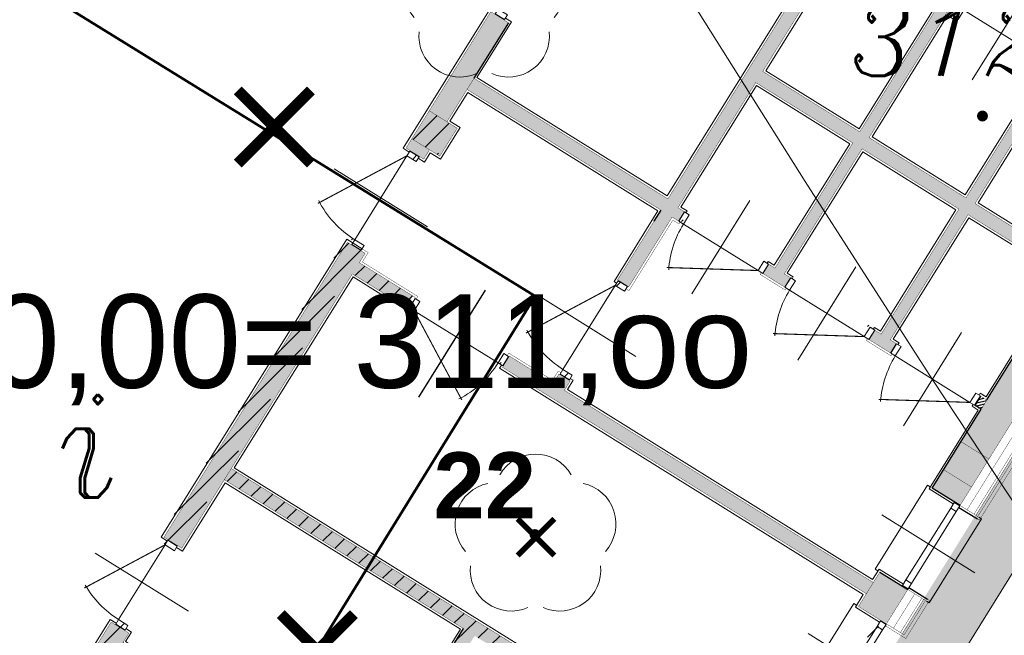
# Model space of a CAD drawing. Extents: x 4615668 to 9294084, y 5334101 to 10688993.
# Tile 20 of 37: x 4651240.41 to 4651249.37, y 5338753.9 to 5338759.5. Entities that reach past the tile are written whole.
import ezdxf
from ezdxf.enums import TextEntityAlignment as Align

# ---------------------------------------------------------------- set-up
doc = ezdxf.new("R2010")
doc.units = 0
doc.header["$MEASUREMENT"] = 0
doc.linetypes.add('DASHED', pattern=[19.049999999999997, 12.7, -6.35])
for name, color, linetype, lineweight in [('00_GM_DR_SKARPY', 96, 'Continuous', 15), ('A_SZRAF', 253, 'Continuous', 5), ('A_widok', 8, 'Continuous', 0), ('budynek', 7, 'Continuous', 53), ('funkcja_kondygnacja', 7, 'Continuous', 13), ('pkt_wys', 7, 'Continuous', 13), ('warst_ciagla', 7, 'Continuous', 0), ('Wymiar', 7, 'Continuous', 9), ('zielen', 7, 'Continuous', 13)]:
    doc.layers.add(name, color=color, linetype=linetype, lineweight=lineweight)
doc.layers.add('sciany', color=1, linetype='Continuous')
doc.layers.add('STOLARKA', color=4, linetype='Continuous')
doc.styles.add('Style-Arial', font='arial.ttf')
doc.styles.add('Style-ITALIC_1250', font='ITALIC_1250.shx')
doc.styles.add('tomek14', font='ISOCP.shx', dxfattribs={"height": 14})
pattern_1 = [(45, (-17089.94509888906, 1897.264380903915), (-0.0883883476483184, 0.0883883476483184), [])]

# ---------------------------------------------------------------- blocks, each defined once
blk = doc.blocks.new('G$CF45FC2ED')
at = {"layer": 'STOLARKA', "color": 252, "linetype": 'Continuous', "lineweight": 0}
for p, q in [((45, 100.0000000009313), (45, 0)), ((85, 49.99999999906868), (5, 49.99999999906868))]:
    blk.add_line(p, q, dxfattribs=at)
at = {"layer": 'STOLARKA', "color": 252, "linetype": 'Continuous', "lineweight": 0, "const_width": 0.9999999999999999}
blk.add_lwpolyline([(5, 50), (77.05658363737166, 91.6018879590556)], dxfattribs=at)
at = {"layer": 'STOLARKA', "color": 252, "linetype": 'Continuous', "lineweight": 0}
for points in [[(5, 40), (5, 50), (0, 50), (0, 40)], [(85, 40), (85, 50), (90, 50), (90, 40)]]:
    blk.add_lwpolyline(points, close=True, dxfattribs=at)
blk.add_arc((-5, 49.99999999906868), 90, 0, 28.08978682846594, dxfattribs=at)
blk = doc.blocks.new('G$C8361AC1F')
at = {"layer": 'STOLARKA', "color": 252, "linetype": 'Continuous', "lineweight": 0}
for p, q in [((50, 100.0000000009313), (50, 0)), ((5, 50), (95, 49.99999999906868))]:
    blk.add_line(p, q, dxfattribs=at)
at = {"layer": 'STOLARKA', "color": 252, "linetype": 'Continuous', "lineweight": 0, "const_width": 0.9999999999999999}
blk.add_lwpolyline([(95, 50), (15.32566285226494, 95.99999999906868)], dxfattribs=at)
at = {"layer": 'STOLARKA', "color": 252, "linetype": 'Continuous', "lineweight": 0}
for points in [[(5, 40), (5, 50), (0, 50), (0, 40)], [(95, 40), (95, 50), (100, 50), (100, 40)]]:
    blk.add_lwpolyline(points, close=True, dxfattribs=at)
blk.add_arc((95, 49.99999999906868), 90, 148.7266556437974, 180, dxfattribs=at)
blk = doc.blocks.new('G$CB8F5CD2F')
at = {"layer": 'sciany', "ltscale": 40}
h = blk.add_hatch(color=0, dxfattribs=at)
h.dxf.hatch_style = 1
h.paths.add_polyline_path([(1451.682154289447, 1738.997292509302), (1451.682154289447, 1753.997292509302), (1041.682154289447, 1753.997292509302), (1041.682154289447, 1738.997292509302), (1451.682154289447, 1738.997292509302)], is_closed=False)
h.paths.add_polyline_path([(1451.682154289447, 1723.997292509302), (1451.682154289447, 1738.997292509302), (1041.682154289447, 1738.997292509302), (1041.682154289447, 1723.997292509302), (1451.682154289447, 1723.997292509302)], is_closed=False)
h.paths.add_polyline_path([(1108.520857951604, 1660.363933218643), (1120.520857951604, 1660.363933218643), (1120.520857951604, 1723.997292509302), (1108.520857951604, 1723.997292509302), (1108.520857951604, 1660.363933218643)], is_closed=False)
h.paths.add_polyline_path([(911.6821542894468, 1738.997292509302), (911.6821542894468, 1723.997292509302), (1041.682154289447, 1723.997292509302), (1041.682154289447, 1738.042348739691), (911.6821542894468, 1738.997292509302)], is_closed=False)
h.paths.add_polyline_path([(911.6821542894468, 1753.997292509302), (911.6821542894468, 1738.997292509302), (1041.682154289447, 1738.042348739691), (1041.682154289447, 1754.000000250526), (911.6821542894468, 1753.997292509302)], is_closed=False)
h.paths.add_polyline_path([(861.1821542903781, 1754.000000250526), (861.1821542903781, 1738.997292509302), (881.6821542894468, 1738.997292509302), (881.6821542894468, 1754.000000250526), (861.1821542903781, 1754.000000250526)], is_closed=False)
h.paths.add_polyline_path([(861.1821542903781, 1723.997292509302), (881.6821542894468, 1723.997292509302), (881.6821542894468, 1738.997292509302), (861.1821542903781, 1738.997292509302), (861.1821542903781, 1723.997292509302)], is_closed=False)
h.paths.add_polyline_path([(896.6821542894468, 1723.997292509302), (881.6821542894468, 1723.997292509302), (881.6821542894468, 1660.363933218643), (896.6821542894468, 1660.363933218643), (896.6821542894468, 1723.997292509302)], is_closed=False)
h.paths.add_polyline_path([(900.6821542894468, 1723.997292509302), (896.6821542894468, 1723.997292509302), (896.6821542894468, 1660.363933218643), (900.6821542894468, 1660.363933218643), (900.6821542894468, 1723.997292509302)], is_closed=False)
h.paths.add_polyline_path([(1466.682154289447, 1704.250000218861), (1481.682154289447, 1704.250000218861), (1481.682154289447, 1723.997292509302), (1466.682154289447, 1723.997292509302), (1466.682154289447, 1704.250000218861)], is_closed=False)
h.paths.add_polyline_path([(1466.682154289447, 1704.250000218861), (1466.682154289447, 1723.997292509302), (1451.682154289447, 1723.997292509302), (1451.682154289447, 1704.250000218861), (1466.682154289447, 1704.250000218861)], is_closed=False)
h.paths.add_polyline_path([(1466.682154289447, 1213.997292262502), (1481.682154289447, 1213.997292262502), (1481.682154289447, 1614.250000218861), (1466.682154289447, 1614.250000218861), (1466.682154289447, 1213.997292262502)], is_closed=False)
h.paths.add_polyline_path([(1451.682154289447, 1213.997292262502), (1466.682154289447, 1213.997292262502), (1466.682154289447, 1614.250000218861), (1451.682154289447, 1614.250000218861), (1451.682154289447, 1213.997292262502)], is_closed=False)
h.paths.add_polyline_path([(1348.104445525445, 1404.758360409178), (1348.104445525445, 1538.863933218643), (1354.284787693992, 1538.863933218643), (1354.284787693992, 1548.863933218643), (1331.91822454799, 1548.863933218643), (1331.91822454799, 1538.863933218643), (1338.315591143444, 1538.863933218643), (1338.315591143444, 1404.758360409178), (1234.520857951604, 1404.758360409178), (1234.520857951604, 1538.863933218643), (1240.91822454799, 1538.863933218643), (1240.91822454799, 1548.863933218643), (1224.520857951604, 1548.863933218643), (1224.520857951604, 1404.758360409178), (1120.520857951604, 1404.758360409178), (1120.520857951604, 1558.363933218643), (1108.520857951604, 1558.363933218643), (1108.520857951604, 1548.863933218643), (900.6821542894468, 1548.863933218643), (900.6821542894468, 1558.363933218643), (896.6821542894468, 1558.363933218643), (896.6821542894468, 1421.152787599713), (900.6821542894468, 1421.152787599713), (900.6821542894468, 1536.863933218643), (1108.520857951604, 1536.863933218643), (1108.520857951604, 1260.652787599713), (900.6821542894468, 1260.652787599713), (900.6821542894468, 1248.652787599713), (1108.520857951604, 1248.652787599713), (1108.520857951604, 1198.997292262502), (1120.520857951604, 1198.997292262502), (1120.520857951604, 1248.652787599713), (1127.123491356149, 1248.652787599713), (1127.123491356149, 1258.652787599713), (1120.520857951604, 1258.652787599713), (1120.520857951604, 1392.783479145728), (1224.520857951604, 1392.783479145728), (1224.520857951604, 1258.652787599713), (1218.123491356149, 1258.652787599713), (1218.123491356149, 1248.652787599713), (1240.91822454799, 1248.652787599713), (1240.91822454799, 1258.652787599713), (1234.520857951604, 1258.652787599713), (1234.520857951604, 1392.783479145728), (1338.315591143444, 1392.783479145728), (1338.315591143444, 1258.652787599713), (1331.91822454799, 1258.652787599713), (1331.91822454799, 1248.652787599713), (1354.284787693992, 1248.652787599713), (1354.284787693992, 1258.652787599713), (1348.104445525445, 1258.652787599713), (1348.104445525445, 1392.783479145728), (1451.682154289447, 1392.783479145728), (1451.682154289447, 1404.758360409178), (1348.104445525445, 1404.758360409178)], is_closed=False)
h.paths.add_polyline_path([(881.6821542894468, 1558.363933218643), (881.6821542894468, 1421.152787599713), (896.6821542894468, 1421.152787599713), (896.6821542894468, 1558.363933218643), (881.6821542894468, 1558.363933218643)], is_closed=False)
h.paths.add_polyline_path([(896.6821542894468, 1320.152787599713), (881.6821542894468, 1320.152787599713), (881.6821542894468, 1213.997292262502), (896.6821542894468, 1213.997292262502), (896.6821542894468, 1320.152787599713)], is_closed=False)
h.paths.add_polyline_path([(900.6052840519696, 1320.152787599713), (896.6821542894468, 1320.152787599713), (896.6821542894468, 1213.997292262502), (900.6821542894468, 1213.997292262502), (900.6821542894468, 1260.652787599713), (900.6052840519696, 1260.652787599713), (900.6052840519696, 1320.152787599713)], is_closed=False)
h.paths.add_polyline_path([(1108.520857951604, 1198.997292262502), (1108.520857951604, 1173.997292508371), (1120.520857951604, 1173.997292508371), (1120.520857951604, 1198.997292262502), (1108.520857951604, 1198.997292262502)], is_closed=False)
h.paths.add_polyline_path([(881.6821542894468, 1173.997292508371), (896.6821542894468, 1173.997292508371), (896.6821542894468, 1183.997292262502), (881.6821542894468, 1183.997292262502), (881.6821542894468, 1173.997292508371)], is_closed=False)
h.paths.add_polyline_path([(896.6821542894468, 1173.997292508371), (900.6821542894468, 1173.997292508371), (900.6821542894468, 1183.997292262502), (896.6821542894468, 1183.997292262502), (896.6821542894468, 1173.997292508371)], is_closed=False)
h.paths.add_polyline_path([(1451.682154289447, 1164.247292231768), (1466.682154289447, 1164.247292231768), (1466.682154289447, 1183.997292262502), (1451.682154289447, 1183.997292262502), (1451.682154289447, 1164.247292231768)], is_closed=False)
h.paths.add_polyline_path([(1481.682154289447, 1164.247292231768), (1481.682154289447, 1183.997292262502), (1466.682154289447, 1183.997292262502), (1466.682154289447, 1164.247292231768), (1481.682154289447, 1164.247292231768)], is_closed=False)
h = blk.add_hatch(dxfattribs=at)
h.set_pattern_fill('ANSI31', color=0, scale=20)
h.set_pattern_definition([(45, (-4632504.794450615, -5345374.973277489), (-1.76776695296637, 1.76776695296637), [])])
h.paths.add_polyline_path([(1445.284787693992, 1248.655495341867), (1451.682154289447, 1248.655495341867), (1451.682154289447, 1258.655495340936), (1445.284787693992, 1258.655495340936), (1445.284787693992, 1248.655495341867)], is_closed=False)
h = blk.add_hatch(color=0, dxfattribs=at)
h.dxf.hatch_style = 1
h.paths.add_polyline_path([(881.6821542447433, 1184.000000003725), (911.6821542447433, 1184.000000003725), (911.6821542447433, 1214.000000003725), (881.6821542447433, 1214.000000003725)])
h = blk.add_hatch(color=0, dxfattribs=at)
h.dxf.hatch_style = 1
h.paths.add_polyline_path([(1451.682154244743, 1184.000000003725), (1481.682154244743, 1184.000000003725), (1481.682154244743, 1214.000000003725), (1451.682154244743, 1214.000000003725)])
h = blk.add_hatch(color=0, dxfattribs=at)
h.dxf.hatch_style = 1
h.paths.add_polyline_path([(1481.682154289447, 584.0912878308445), (1481.682154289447, 564.3412878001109), (1451.682154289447, 564.249999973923), (1451.682154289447, 584.0000000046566)])
h.paths.add_polyline_path([(1451.682154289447, 614.0000000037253), (1451.682154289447, 716.1306915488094), (1414.079520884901, 716.1306915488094), (1414.079520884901, 726.1306915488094), (1451.682154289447, 726.1306915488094), (1451.682154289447, 830.1306915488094), (1316.682154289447, 830.1306915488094), (1316.682154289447, 726.2637978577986), (1323.079520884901, 726.130691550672), (1323.079520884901, 716.130691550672), (1316.807222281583, 716.130691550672), (1316.682154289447, 596.0000000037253), (1323.079520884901, 596.0000000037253), (1323.079520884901, 584.0000000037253), (1298.284787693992, 584.0220370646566), (1298.284787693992, 596.0000000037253), (1304.182154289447, 596.0000000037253), (1304.182154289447, 716.1306915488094), (1298.284787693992, 716.3450071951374), (1298.284787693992, 726.130691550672), (1304.182154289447, 726.130691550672), (1304.182154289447, 830.1306915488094), (1169.182154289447, 830.1306915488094), (1169.182154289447, 726.1306915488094), (1206.284787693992, 726.1306915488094), (1206.284787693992, 716.1306915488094), (1169.182154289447, 716.1306915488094), (1169.182154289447, 596.0000000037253), (1197.284787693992, 596.0000000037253), (1197.284787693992, 584.0000000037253), (1157.182154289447, 584.0000000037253), (1157.192699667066, 644.1244061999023), (900.6874269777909, 644.1244061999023), (900.6768816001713, 614.0000000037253), (881.6821542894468, 614.0000000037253), (881.6821542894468, 666.0000000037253), (900.6821542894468, 666.0000000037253), (900.6821542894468, 655.6287013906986), (1157.182154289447, 655.8207276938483), (1157.182154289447, 830.3914445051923), (900.6821542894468, 830.3914445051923), (900.6821542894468, 757.0000000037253), (881.6821542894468, 757.0000000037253), (881.6821542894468, 1072.951534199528), (900.6821542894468, 1073.000000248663), (900.6821542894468, 1063.000000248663), (958.1052840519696, 1063.000000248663), (958.1052840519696, 1051.000000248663), (900.6821542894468, 1051.000000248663), (900.6821542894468, 842.3914445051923), (1451.682154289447, 842.3914445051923), (1451.754798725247, 947.3524121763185), (1481.682154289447, 947.353846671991), (1481.682154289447, 614.2086764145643)])
h = blk.add_hatch(color=0, dxfattribs=at)
h.dxf.hatch_style = 1
h.paths.add_polyline_path([(1120.520857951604, 1063.000000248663), (1120.520857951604, 1073.000000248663), (1108.520857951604, 1073.000000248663), (1108.520857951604, 1063.000000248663), (1061.682154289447, 1063.000000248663), (1061.682154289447, 1051.000000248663), (1451.682154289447, 1051.000000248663), (1451.682154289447, 1063.000000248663), (1120.520857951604, 1063.000000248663)], is_closed=False)
h = blk.add_hatch(color=0, dxfattribs=at)
h.dxf.hatch_style = 1
h.paths.add_polyline_path([(1451.682154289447, 1074.249999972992), (1451.682154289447, 1037.31900860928), (1466.682154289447, 1037.31900860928), (1466.682154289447, 1074.249999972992), (1451.682154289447, 1074.249999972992)], is_closed=False)
h.paths.add_polyline_path([(1481.682154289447, 1037.31900860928), (1481.682154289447, 1074.249999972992), (1466.682154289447, 1074.249999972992), (1466.682154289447, 1037.31900860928), (1481.682154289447, 1037.31900860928)], is_closed=False)
at = {"layer": 'sciany', "color": 0, "ltscale": 40}
for p, q in [((1151.682154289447, 1404.758360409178), (1151.682154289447, 1404.761068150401)), ((1211.682154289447, 1404.758360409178), (1211.682154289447, 1404.761068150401)), ((1271.682154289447, 1404.758360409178), (1271.682154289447, 1404.761068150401)), ((1331.682154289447, 1404.758360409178), (1331.682154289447, 1404.761068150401)), ((1151.682154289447, 1392.783479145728), (1151.682154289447, 1392.786186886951)), ((1211.682154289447, 1392.783479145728), (1211.682154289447, 1392.786186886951)), ((1271.682154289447, 1392.783479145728), (1271.682154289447, 1392.786186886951)), ((1331.682154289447, 1392.783479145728), (1331.682154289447, 1392.786186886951)), ((1451.682154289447, 1258.655495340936), (1451.682154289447, 1392.786186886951)), ((900.6052840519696, 1320.155495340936), (900.6052840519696, 1260.655495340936)), ((900.6821542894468, 1289.063692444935), (900.6052840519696, 1289.063692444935)), ((971.6821542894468, 1260.652787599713), (971.6821542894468, 1260.655495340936)), ((1031.682154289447, 1260.652787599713), (1031.682154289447, 1260.655495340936)), ((1091.682154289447, 1260.652787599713), (1091.682154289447, 1260.655495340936)), ((1445.284787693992, 1248.655495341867), (1445.284787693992, 1258.655495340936)), ((971.6821542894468, 1248.652787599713), (971.6821542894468, 1248.655495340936)), ((1031.682154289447, 1248.652787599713), (1031.682154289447, 1248.655495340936)), ((1091.682154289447, 1248.652787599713), (1091.682154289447, 1248.655495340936)), ((1108.520857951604, 1248.655495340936), (1108.520857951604, 1236.655495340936)), ((1451.682154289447, 1248.655495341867), (1445.284787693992, 1248.655495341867)), ((1451.682154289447, 1164.249999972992), (1451.682154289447, 1248.655495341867)), ((1481.682154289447, 1164.249999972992), (1451.682154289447, 1164.249999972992)), ((1481.682154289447, 1162.249999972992), (1501.682154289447, 1162.249999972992)), ((1011.182154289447, 1102.22507028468), (1011.182154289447, 987.529883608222)), ((1481.682154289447, 1076.249999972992), (1501.682154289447, 1076.249999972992)), ((1451.682154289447, 1074.249999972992), (1481.682154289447, 1074.249999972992)), ((1157.182154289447, 798.2613830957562), (1157.182154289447, 830.3914445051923))]:
    blk.add_line(p, q, dxfattribs=at)
at = {"layer": 'sciany', "color": 0, "lineweight": 0, "ltscale": 40}
for p, q in [((1525.682154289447, 1119.249999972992), (1425.682154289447, 1119.249999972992)), ((1525.682154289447, 992.31900860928), (1425.682154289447, 992.31900860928))]:
    blk.add_line(p, q, dxfattribs=at)
at = {"layer": 'sciany', "color": 0, "ltscale": 40, "const_width": 0.3}
for points in [[(1481.682154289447, 1614.250000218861), (1481.682154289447, 1214.000000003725), (1451.682154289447, 1214.000000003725), (1451.682154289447, 1614.250000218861)], [(900.6821542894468, 1320.155495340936), (881.6821542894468, 1320.155495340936), (881.6821542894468, 1214.000000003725), (900.6821542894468, 1214.000000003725)], [(881.6821542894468, 1184.000000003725), (911.6821542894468, 1184.000000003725), (911.6821542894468, 1214.000000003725), (881.6821542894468, 1214.000000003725)], [(1451.682154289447, 1184.000000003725), (1481.682154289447, 1184.000000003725), (1481.682154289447, 1214.000000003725), (1451.682154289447, 1214.000000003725)], [(900.6821542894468, 1174.000000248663), (900.6821542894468, 1184.000000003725), (881.6821542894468, 1184.000000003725), (881.6821542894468, 1174.000000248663)], [(1451.682154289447, 1164.249999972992), (1481.682154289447, 1164.249999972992), (1481.682154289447, 1184.000000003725), (1451.682154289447, 1184.000000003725)], [(1451.682154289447, 1037.31900860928), (1481.682154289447, 1037.31900860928), (1481.682154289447, 1074.249999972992), (1451.682154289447, 1074.249999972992)]]:
    blk.add_lwpolyline(points, close=True, dxfattribs=at)
for points in [[(1481.682154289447, 1616.250000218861), (1503.682154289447, 1616.250000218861), (1503.682154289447, 1162.249999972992), (1481.682154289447, 1162.249999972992)], [(1481.682154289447, 1614.250000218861), (1500.682154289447, 1614.250000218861), (1500.682154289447, 1164.249999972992), (1481.682154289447, 1164.249999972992)], [(1481.682154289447, 1614.250000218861), (1498.682154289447, 1614.250000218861), (1498.682154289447, 1164.249999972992), (1481.682154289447, 1164.249999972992)], [(1481.682154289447, 1614.250000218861), (1496.682154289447, 1614.250000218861), (1496.682154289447, 1164.249999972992), (1481.682154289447, 1164.249999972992)], [(1489.182154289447, 1164.249999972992), (1489.182154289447, 1614.250000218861)], [(1451.682154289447, 1404.761068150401), (1348.104445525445, 1404.761068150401), (1348.104445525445, 1538.866640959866)], [(1338.315591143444, 1538.866640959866), (1338.315591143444, 1404.761068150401), (1234.520857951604, 1404.761068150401), (1234.520857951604, 1538.866640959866), (1240.91822454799, 1538.866640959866), (1240.91822454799, 1548.866640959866), (1224.520857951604, 1548.866640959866), (1224.520857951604, 1404.761068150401), (1120.520857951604, 1404.761068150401), (1120.520857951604, 1558.366640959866), (1108.520857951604, 1558.366640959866), (1108.520857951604, 1548.866640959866), (900.6821542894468, 1548.866640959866), (900.6821542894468, 1558.366640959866), (881.6821542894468, 1558.366640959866), (881.6821542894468, 1421.155495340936), (900.6821542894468, 1421.155495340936), (900.6821542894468, 1536.866640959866), (1108.520857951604, 1536.866640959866), (1108.520857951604, 1260.655495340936), (900.6052840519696, 1260.655495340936)], [(1451.682154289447, 1392.786186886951), (1348.104445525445, 1392.786186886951), (1348.104445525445, 1258.655495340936), (1354.284787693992, 1258.655495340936), (1354.284787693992, 1248.655495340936), (1331.91822454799, 1248.655495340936), (1331.91822454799, 1258.655495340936), (1338.315591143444, 1258.655495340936), (1338.315591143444, 1392.786186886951), (1234.520857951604, 1392.786186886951), (1234.520857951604, 1258.655495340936), (1240.91822454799, 1258.655495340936), (1240.91822454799, 1248.655495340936), (1218.123491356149, 1248.655495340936), (1218.123491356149, 1258.655495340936), (1224.520857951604, 1258.655495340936), (1224.520857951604, 1392.786186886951), (1120.520857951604, 1392.786186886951), (1120.520857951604, 1258.655495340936), (1127.123491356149, 1258.655495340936), (1127.123491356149, 1248.655495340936), (1120.520857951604, 1248.655495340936), (1120.520857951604, 1174.000000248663), (1108.520857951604, 1174.000000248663), (1108.520857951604, 1248.655495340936), (900.6687312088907, 1248.655495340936), (900.6732178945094, 1248.655495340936)], [(1451.682154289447, 1258.655495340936), (1445.284787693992, 1258.655495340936), (1445.284787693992, 1248.655495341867), (1451.682154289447, 1248.655495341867), (1451.682154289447, 1248.655495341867), (1451.682154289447, 1248.655495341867)], [(1119.350229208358, 1171.000000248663), (1122.520857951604, 1171.000000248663), (1122.520857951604, 1246.655495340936), (1129.123491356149, 1246.655495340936), (1129.123491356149, 1248.655495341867)], [(1216.123491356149, 1248.655495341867), (1216.123491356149, 1246.655495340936), (1242.91822454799, 1246.655495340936), (1242.91822454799, 1248.655495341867)], [(1329.91822454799, 1248.655495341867), (1329.91822454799, 1246.655495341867), (1356.284787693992, 1246.655495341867), (1356.284787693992, 1248.655495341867)], [(1481.682154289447, 1035.382452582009), (1503.682154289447, 1035.382452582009), (1503.682154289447, 1076.215785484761), (1481.682154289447, 1076.215785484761)], [(900.6821542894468, 655.6287013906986), (1157.182154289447, 656.0000000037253), (1157.182154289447, 830.3914445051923), (900.6821542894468, 830.3914445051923), (900.6821542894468, 757.0000000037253), (881.6821542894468, 757.0000000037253), (881.6821542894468, 1073.000000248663), (900.6821542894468, 1073.000000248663), (900.6821542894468, 1063.000000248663), (960.6821542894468, 1063.000000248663), (960.6821542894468, 1051.000000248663), (900.6821542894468, 1051.000000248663), (900.6821542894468, 756.9314009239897)], [(962.1052840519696, 1065.000000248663), (902.6821542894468, 1065.000000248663), (902.6821542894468, 1075.000000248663), (896.1052840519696, 1075.000000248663)], [(1109.350229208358, 1075.000000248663), (1106.520857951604, 1075.000000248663), (1106.520857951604, 1065.000000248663), (1059.682154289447, 1065.000000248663)], [(1451.682154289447, 1063.000000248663), (1120.520857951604, 1063.000000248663), (1120.520857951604, 1073.000000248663), (1108.520857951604, 1073.000000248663), (1108.520857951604, 1063.000000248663), (1061.682154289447, 1063.000000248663), (1061.682154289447, 1051.000000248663), (1451.682154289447, 1051.000000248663)], [(1481.756856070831, 1037.382452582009), (1498.682154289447, 1037.382452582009), (1498.682154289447, 1074.215785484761), (1481.682154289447, 1074.215785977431)], [(1481.682154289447, 1037.382452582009), (1500.682154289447, 1037.382452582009), (1500.682154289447, 1074.215785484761), (1481.682154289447, 1074.215785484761)], [(1481.682154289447, 1037.38245258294), (1496.682141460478, 1037.382452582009), (1496.682141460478, 1074.215785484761), (1481.682154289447, 1074.215785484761)], [(1489.182147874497, 1074.215785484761), (1489.182147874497, 1037.382452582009)], [(962.1052840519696, 1065.000000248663), (962.1052840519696, 1062.22507028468)], [(1059.682154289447, 1065.000000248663), (1059.682154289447, 1062.22507028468)], [(1481.682154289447, 947.353846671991), (1451.754799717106, 947.353846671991), (1451.682154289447, 842.3914445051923), (900.6821542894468, 842.3914445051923), (900.6821542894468, 1051.000000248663)], [(900.6821542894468, 666.0000000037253), (881.6821542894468, 666.0000000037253), (881.6821542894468, 614.0000000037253), (900.6821542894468, 614.0000000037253), (900.6821542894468, 666.0000000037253)]]:
    blk.add_lwpolyline(points, dxfattribs=at)
at = {"layer": 'sciany', "color": 0, "lineweight": 0, "ltscale": 40}
for points in [[(1242.91822454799, 1548.866640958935), (1242.91822454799, 1550.866640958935), (1222.520857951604, 1550.866640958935), (1222.520857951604, 1406.761068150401), (1122.520857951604, 1406.761068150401), (1122.520857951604, 1560.366640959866), (1119.350229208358, 1560.366640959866)], [(896.1052840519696, 1419.155495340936), (902.6052840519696, 1419.155495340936), (902.6052840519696, 1534.866640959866), (1106.520857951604, 1534.866640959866), (1106.520857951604, 1262.655495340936), (902.6052840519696, 1262.655495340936), (902.6052840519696, 1322.155495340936), (896.1052840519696, 1322.155495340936)], [(1330.005601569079, 1538.866640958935), (1330.003914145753, 1536.866640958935), (1336.315591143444, 1536.866640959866), (1336.315591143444, 1406.761068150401), (1236.520857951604, 1406.761068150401), (1236.520857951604, 1536.866640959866), (1242.91822454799, 1536.866640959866), (1242.91822454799, 1538.866640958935)], [(1443.284787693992, 1538.866640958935), (1443.284787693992, 1536.7847323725), (1449.680927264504, 1536.7847323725), (1449.682154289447, 1406.761068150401), (1350.104445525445, 1406.761068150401), (1350.104445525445, 1536.866640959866), (1356.284787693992, 1536.866640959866), (1356.284787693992, 1538.866640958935)], [(1129.123491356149, 1258.655495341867), (1129.123491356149, 1260.655495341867), (1122.520857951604, 1260.655495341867), (1122.520857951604, 1390.786186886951), (1222.520857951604, 1390.786186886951), (1222.520857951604, 1260.655495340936), (1216.123491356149, 1260.655495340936), (1216.123491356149, 1258.655495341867)], [(1242.91822454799, 1258.655495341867), (1242.91822454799, 1260.655495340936), (1236.520857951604, 1260.655495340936), (1236.520857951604, 1390.786186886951), (1336.315591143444, 1390.786186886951), (1336.315591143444, 1260.655495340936), (1329.91822454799, 1260.655495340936), (1329.91822454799, 1258.655495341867)], [(1356.284787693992, 1258.655495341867), (1356.284787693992, 1260.655495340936), (1350.104445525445, 1260.655495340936), (1350.104445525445, 1390.786186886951), (1449.682154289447, 1390.786186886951), (1449.682154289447, 1260.655495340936), (1443.284787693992, 1260.655495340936), (1443.284787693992, 1258.655495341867)], [(879.8750756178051, 1322.155495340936), (879.6821542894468, 1172.500000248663), (886.1052840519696, 1172.500000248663)], [(896.1052840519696, 1172.000000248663), (902.6052840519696, 1172.000000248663), (902.6052840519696, 1181.973497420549), (913.6052840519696, 1181.973497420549), (913.6052840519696, 1215.975428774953), (902.6052840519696, 1215.975428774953), (902.6052840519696, 1246.655495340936), (1106.520857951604, 1246.655495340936), (1106.520857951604, 1171.000000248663), (1109.350229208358, 1171.000000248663)], [(1443.284787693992, 1248.655495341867), (1443.284787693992, 1246.655495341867), (1449.682154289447, 1246.655495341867), (1449.682154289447, 1162.249999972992), (1475.682154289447, 1162.249999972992)], [(1449.682154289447, 1074.249999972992), (1446.682154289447, 1074.249999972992), (1446.682154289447, 1164.249999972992), (1449.682154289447, 1164.249999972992)], [(1501.682154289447, 1074.249999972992), (1504.682154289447, 1074.249999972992), (1504.682154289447, 1164.249999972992), (1501.682154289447, 1164.249999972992)], [(1475.682154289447, 1076.249999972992), (1449.682154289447, 1076.249999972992), (1449.682154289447, 1065.000000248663), (1122.520857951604, 1065.000000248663), (1122.520857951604, 1075.000000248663), (1119.350229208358, 1075.000000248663)], [(896.1052840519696, 1075.000000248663), (879.6821542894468, 1075.000000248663), (879.6821542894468, 755.5893839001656), (886.1821542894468, 755.5893839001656)], [(962.1052840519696, 1052.22507028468), (962.1052840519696, 1049.000000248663), (902.6821542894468, 1049.000000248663), (902.6821542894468, 844.3914445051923), (1449.682154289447, 844.3914445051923), (1449.682154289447, 949.353846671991), (1475.682154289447, 949.353846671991)], [(1059.682154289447, 1052.22507028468), (1059.682154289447, 1049.000000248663), (1449.682154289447, 1049.000000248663), (1449.682154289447, 1035.32600692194), (1475.704980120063, 1035.32600692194)], [(1449.682154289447, 947.31900860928), (1446.682154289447, 947.31900860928), (1446.682154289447, 1037.31900860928), (1449.682154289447, 1037.31900860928)], [(896.1821542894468, 668.0000000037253), (902.1052840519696, 668.0000000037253), (902.1052840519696, 658.0000000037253), (1155.182154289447, 658.0000000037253), (1155.182154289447, 828.3914445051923), (902.6821542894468, 828.3914445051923), (902.6821542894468, 755.0000000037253), (896.1821542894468, 755.0000000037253)], [(883.0154876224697, 572.0000000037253), (879.6821542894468, 572.0000000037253), (879.6821542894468, 667.5000000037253), (886.1821542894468, 667.5000000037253)]]:
    blk.add_lwpolyline(points, dxfattribs=at)
for points in [[(1481.682154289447, 1163.749999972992), (1481.682154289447, 1157.749999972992), (1475.682154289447, 1157.749999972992), (1475.682154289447, 1163.749999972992)], [(1481.682154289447, 1157.749999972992), (1481.682154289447, 1080.749999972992), (1475.682154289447, 1080.749999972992), (1475.682154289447, 1157.749999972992)], [(1481.682154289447, 1074.749999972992), (1481.682154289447, 1080.749999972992), (1475.682154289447, 1080.749999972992), (1475.682154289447, 1074.749999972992)], [(1481.682154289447, 1036.81900860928), (1481.682154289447, 1030.81900860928), (1475.682154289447, 1030.81900860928), (1475.682154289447, 1036.81900860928)], [(1481.682154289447, 1030.81900860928), (1481.682154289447, 953.81900860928), (1475.682154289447, 953.81900860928), (1475.682154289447, 1030.81900860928)]]:
    blk.add_lwpolyline(points, close=True, dxfattribs=at)
at = {"layer": 'sciany', "color": 0, "ltscale": 40, "xscale": -1}
for p, rotation in [((1331.41822454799, 1498.866640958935), 359.9999999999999), ((936.1821542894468, 756.5000000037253), 89.99999999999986)]:
    blk.add_blockref('G$CF45FC2ED', p, dxfattribs=dict(at, rotation=rotation))
at = {"layer": 'sciany', "color": 0, "ltscale": 40}
for name, p, rotation in [('G$C8361AC1F', (936.1052840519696, 1320.655495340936), 89.99999999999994), ('G$CF45FC2ED', (1217.623491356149, 1298.655495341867), 180), ('G$CF45FC2ED', (1331.41822454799, 1298.655495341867), 180), ('G$CF45FC2ED', (1444.784787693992, 1298.655495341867), 180), ('G$C8361AC1F', (936.1052840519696, 1073.500000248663), 90.00000000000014), ('G$C8361AC1F', (1159.350229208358, 1073.500000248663), 89.9999999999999), ('G$C8361AC1F', (1061.182154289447, 1102.22507028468), 180)]:
    blk.add_blockref(name, p, dxfattribs=dict(at, rotation=rotation))
blk = doc.blocks.new('922_5')
at = {"layer": 'zielen', "linetype": 'Continuous', "lineweight": 13}
h = blk.add_hatch(color=96, dxfattribs=at)
edge = h.paths.add_edge_path()
edge.add_arc((-0.0004999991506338, 3.49246e-10), 0.05, 0, 360)
at = {"layer": 'zielen', "color": 96, "linetype": 'Continuous', "lineweight": 13}
for centre, radius, start, end in [((0.0045000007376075, 0.3570000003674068), 0.374593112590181, 30.12431666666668, 149.8756805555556), ((-0.3524999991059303, 0.0980000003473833), 0.3751972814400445, 101.9987666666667, 221.9758638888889), ((0.3615000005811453, 0.0980000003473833), 0.3752892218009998, 318.024136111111, 78.00123333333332), ((-0.2154999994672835, -0.3209999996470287), 0.3748306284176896, 174.3350361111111, 293.7606888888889), ((0.2245000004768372, -0.3209999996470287), 0.3747665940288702, 246.2393111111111, 5.664963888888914)]:
    blk.add_arc(centre, radius, start, end, dxfattribs=at)
blk = doc.blocks.new('801_5')
at = {"layer": 'pkt_wys', "linetype": 'Continuous', "lineweight": 13}
h = blk.add_hatch(color=7, dxfattribs=at)
edge = h.paths.add_edge_path()
edge.add_arc((-4.656613e-10, -2.328306e-10), 0.05, 0, 360)
blk = doc.blocks.new('G$C3390F2A0')
at = {"layer": 'budynek', "color": 7, "linetype": 'Continuous', "lineweight": 53, "flags": 128}
blk.add_lwpolyline([(107.2088223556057, 133.1780143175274), (112.0360984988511, 130.1964614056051), (115.4588223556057, 135.7380143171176), (110.6315462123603, 138.71956722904)], close=True, dxfattribs=at)
at = {"layer": 'warst_ciagla', "color": 21, "linetype": 'Continuous', "lineweight": 0, "flags": 128}
blk.add_lwpolyline([(124.4462416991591, 126.9368357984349), (120.4355936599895, 132.9161888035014), (119.0713166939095, 134.9839213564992), (117.9156629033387, 136.7823461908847), (116.3964983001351, 139.1941374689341), (115.6320998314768, 140.3969764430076), (114.4799632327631, 142.2051329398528), (112.9447416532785, 144.6167924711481), (112.169742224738, 145.817719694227), (110.9882568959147, 147.6064340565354), (110.3858015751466, 148.4929586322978), (109.1106704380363, 150.3484959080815)], dxfattribs=at)
at = {"layer": 'pkt_wys', "color": 7, "linetype": 'Continuous', "lineweight": 13}
blk.add_blockref('801_5', (119.5288223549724, 137.3780143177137), dxfattribs=at)
at = {"layer": 'zielen', "color": 96, "linetype": 'Continuous', "lineweight": 13}
blk.add_blockref('922_5', (114.9888223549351, 138.4280143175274), dxfattribs=at)
at = {"layer": 'funkcja_kondygnacja', "color": 7, "linetype": 'Continuous', "lineweight": 13, "style": 'Style-ITALIC_1250'}
blk.add_text('i', height=0.9400000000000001, dxfattribs=at).set_placement((111.3772104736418, 134.3750736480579), align=Align.MIDDLE_CENTER)
at = {"layer": 'pkt_wys', "color": 7, "linetype": 'Continuous', "lineweight": 13, "style": 'Style-ITALIC_1250'}
blk.add_text('312.18', height=0.68, dxfattribs=at).set_placement((118.3172217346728, 137.7425614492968))
blk = doc.blocks.new('G$C21B962D8')
at = {"layer": 'A_widok', "color": 251}
blk.add_lwpolyline([(15.49064902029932, 29.74340417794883), (15.49064903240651, 29.74340419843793), (25.31401291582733, 23.63129315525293), (24.51016007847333, 22.36344150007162), (29.79304966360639, 19.11413362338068), (18.09616283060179, 0.2907904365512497)], dxfattribs=at)
blk = doc.blocks.new('G$C8E15AEAE')
at = {"layer": 'sciany', "lineweight": 0, "ltscale": 40, "const_width": 0.1}
for points in [[(0.0353553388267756, 0.0353553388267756), (0.7021742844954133, 0.7021742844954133)], [(0.0353553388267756, 0.7021742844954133), (0.7021742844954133, 0.0353553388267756)]]:
    blk.add_lwpolyline(points, dxfattribs=at)

msp = doc.modelspace()

# ---------------------------------------------------------------- hatches: boundary and pattern name
at = {"lineweight": 0, "ltscale": 40, "transparency": 33554687}
h = msp.add_hatch(dxfattribs=at)
h.set_pattern_fill('ANSI31', color=256)
h.set_pattern_definition(pattern_1)
h.paths.add_polyline_path([(4651243.954379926, 5338758.431148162), (4651244.20910337, 5338758.272667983), (4651244.36758355, 5338758.527391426), (4651244.112860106, 5338758.685871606)])
h = msp.add_hatch(dxfattribs=at)
h.set_pattern_fill('ANSI31', color=256)
h.set_pattern_definition(pattern_1)
h.paths.add_polyline_path([(4651243.995614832, 5338758.222942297), (4651243.910707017, 5338758.275769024), (4651243.937120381, 5338758.318222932), (4651244.022028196, 5338758.265396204)])
h = msp.add_hatch(dxfattribs=at)
h.set_pattern_fill('ANSI31', color=256)
h.set_pattern_definition(pattern_1)
h.paths.add_polyline_path([(4651246.485383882, 5338757.747475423), (4651246.432557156, 5338757.662567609), (4651246.390103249, 5338757.688980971), (4651246.442929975, 5338757.773888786)])
h = msp.add_hatch(dxfattribs=at)
h.set_pattern_fill('ANSI31', color=256)
h.set_pattern_definition(pattern_1)
h.paths.add_polyline_path([(4651245.625174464, 5338750.325149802), (4651245.399297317, 5338750.465682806), (4651245.462689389, 5338750.567572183), (4651245.688566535, 5338750.427039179), (4651246.323177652, 5338751.447042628), (4651246.01239269, 5338751.640402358), (4651246.065219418, 5338751.725310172), (4651246.376004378, 5338751.531950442), (4651246.925402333, 5338752.414991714), (4651245.787637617, 5338753.122869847), (4651245.238239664, 5338752.239828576), (4651245.292558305, 5338752.206033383), (4651245.239731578, 5338752.121125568), (4651245.185412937, 5338752.154920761), (4651244.550801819, 5338751.134917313), (4651244.605120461, 5338751.101122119), (4651244.541728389, 5338750.999232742), (4651244.331201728, 5338751.130215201), (4651244.3945938, 5338751.232104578), (4651244.444667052, 5338751.200950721), (4651245.079278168, 5338752.22095417), (4651245.029204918, 5338752.252108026), (4651245.082031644, 5338752.337015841), (4651245.132104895, 5338752.305861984), (4651245.68150285, 5338753.188903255), (4651244.543738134, 5338753.89678139), (4651243.994340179, 5338753.013740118), (4651244.309370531, 5338752.817739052), (4651244.256543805, 5338752.732831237), (4651243.941513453, 5338752.928832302), (4651243.306902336, 5338751.908828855), (4651243.537024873, 5338751.765654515), (4651243.4736328, 5338751.663765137), (4651243.141620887, 5338751.870331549), (4651243.458581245, 5338752.379778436), (4651241.258816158, 5338753.74839673), (4651241.100335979, 5338753.493673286), (4651240.939011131, 5338753.594044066), (4651241.213710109, 5338754.035564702), (4651241.375034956, 5338753.935193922), (4651241.322208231, 5338753.850286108), (4651243.521973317, 5338752.481667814), (4651244.443226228, 5338753.962387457), (4651242.243461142, 5338755.331005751), (4651241.855758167, 5338754.707855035), (4651241.69443332, 5338754.808225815), (4651243.363757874, 5338757.491312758), (4651243.525082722, 5338757.390941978), (4651243.472255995, 5338757.306034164), (4651243.981702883, 5338756.989073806), (4651243.918310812, 5338756.887184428), (4651243.408863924, 5338757.204144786), (4651242.306853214, 5338755.432895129), (4651246.990171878, 5338752.519095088), (4651247.546746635, 5338753.413671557), (4651247.801470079, 5338753.255191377), (4651245.780847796, 5338750.007467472), (4651245.526124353, 5338750.165947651)])
h.paths.add_polyline_path([(4651244.788478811, 5338756.477998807), (4651244.735652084, 5338756.393090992), (4651244.778105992, 5338756.36667763), (4651244.830932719, 5338756.451585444)], flags=16)
h.paths.add_polyline_path([(4651246.01852012, 5338751.754364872), (4651245.965693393, 5338751.669457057), (4651246.0081473, 5338751.643043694), (4651246.060974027, 5338751.727951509)], flags=16)
h.paths.add_polyline_path([(4651240.784776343, 5338753.336679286), (4651241.039499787, 5338753.178199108), (4651241.197979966, 5338753.43292255), (4651240.943256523, 5338753.59140273)], flags=16)
h.paths.add_polyline_path([(4651243.520174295, 5338757.458771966), (4651243.435266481, 5338757.511598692), (4651243.408853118, 5338757.469144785), (4651243.493760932, 5338757.416318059)], flags=16)
h.paths.add_polyline_path([(4651245.625174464, 5338750.325149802), (4651245.879897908, 5338750.166669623), (4651246.038378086, 5338750.421393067), (4651245.783654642, 5338750.579873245)], flags=16)
h.paths.add_polyline_path([(4651248.245214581, 5338753.968417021), (4651247.833166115, 5338753.306136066), (4651247.782221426, 5338753.337832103), (4651248.194269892, 5338754.000113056)], flags=16)
h.paths.add_polyline_path([(4651247.801470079, 5338753.255191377), (4651247.833166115, 5338753.306136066), (4651247.782221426, 5338753.337832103), (4651247.750525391, 5338753.286887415)], flags=16)
h.paths.add_polyline_path([(4651245.780847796, 5338750.007467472), (4651245.749151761, 5338749.956522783), (4651245.698207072, 5338749.988218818), (4651245.729903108, 5338750.039163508)], flags=16)
h = msp.add_hatch(dxfattribs=at)
h.set_pattern_fill('ANSI31', color=256)
h.set_pattern_definition(pattern_1)
h.paths.add_polyline_path([(4651245.891138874, 5338757.043612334), (4651245.806231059, 5338757.096439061), (4651245.832644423, 5338757.138892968), (4651245.917552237, 5338757.086066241)])
h = msp.add_hatch(dxfattribs=at)
h.set_pattern_fill('ANSI31', color=256)
h.set_pattern_definition(pattern_1)
h.paths.add_polyline_path([(4651248.13085261, 5338756.723721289), (4651248.078025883, 5338756.638813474), (4651248.12047979, 5338756.612400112), (4651248.173306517, 5338756.697307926)])
h = msp.add_hatch(dxfattribs=at)
h.set_pattern_fill('ANSI31', color=256)
h.set_pattern_definition(pattern_1)
h.paths.add_polyline_path([(4651245.415698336, 5338756.279442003), (4651245.330790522, 5338756.332268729), (4651245.304377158, 5338756.289814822), (4651245.389284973, 5338756.236988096)])
h = msp.add_hatch(dxfattribs=at)
h.set_pattern_fill('ANSI31', color=256)
h.set_pattern_definition(pattern_1)
h.paths.add_polyline_path([(4651241.703587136, 5338754.73775449), (4651241.788494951, 5338754.684927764), (4651241.814908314, 5338754.727381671), (4651241.7300005, 5338754.780208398)])
h = msp.add_hatch(dxfattribs=at)
h.set_pattern_fill('ANSI31', color=256)
h.set_pattern_definition(pattern_1)
h.paths.add_polyline_path([(4651241.280973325, 5338754.058491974), (4651241.365881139, 5338754.005665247), (4651241.339467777, 5338753.96321134), (4651241.254559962, 5338754.016038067)])
at = {"layer": 'A_SZRAF', "lineweight": 0, "transparency": 33554687}
h = msp.add_hatch(dxfattribs=at)
h.set_pattern_fill('HONEY', color=256, angle=360)
h.set_pattern_definition([(360, (-68558.77792984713, 28680.40002501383), (0.1875, 0.1082531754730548), [0.125, -0.25]), (120, (-68558.77792984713, 28680.40002501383), (-0.1874999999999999, 0.1082531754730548), [0.125, -0.2500000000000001]), (59.99999999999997, (-68558.77792984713, 28680.40002501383), (1.530287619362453e-16, 0.2165063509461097), [-0.2500000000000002, 0.1250000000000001])])
h.paths.add_polyline_path([(4651237.542443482, 5338771.8195471), (4651236.750009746, 5338770.545950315), (4651238.235872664, 5338769.621444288), (4651229.312789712, 5338755.489369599), (4651224.483133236, 5338757.422457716), (4651223.323760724, 5338754.525863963), (4651227.2955118, 5338752.9361557), (4651228.027234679, 5338749.8265277), (4651241.395737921, 5338741.552499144), (4651253.106632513, 5338760.366980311), (4651247.847906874, 5338763.639316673), (4651248.637950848, 5338764.91630168), (4651237.542442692, 5338771.81954583)], is_closed=False)
h.paths.add_polyline_path([(4651237.639731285, 5338762.97111362), (4651238.064270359, 5338762.706979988), (4651237.536003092, 5338761.857901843), (4651238.894528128, 5338761.01267422), (4651242.275438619, 5338766.446774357), (4651252.338320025, 5338760.185995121), (4651243.093642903, 5338745.327127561), (4651233.030761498, 5338751.587906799), (4651236.415664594, 5338757.028424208), (4651235.053146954, 5338757.867234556), (4651234.52487969, 5338757.01815641), (4651234.100340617, 5338757.282290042)], flags=16)

# ---------------------------------------------------------------- block references
at = {"lineweight": 0, "ltscale": 40}
for name, p in [('G$C21B962D8', (4651223.321534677, 5338741.26377469)), ('G$C8E15AEAE', (4651242.354789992, 5338758.156330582)), ('G$C8E15AEAE', (4651242.745937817, 5338753.391046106))]:
    msp.add_blockref(name, p, dxfattribs=at)
at = {"lineweight": 0, "ltscale": 40, "xscale": 0.5, "yscale": 0.5, "zscale": 0.5}
msp.add_blockref('G$C8E15AEAE', (4651244.920620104, 5338754.608109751), dxfattribs=at)
at = {"layer": 'Wymiar', "color": 242, "linetype": 'DASHED', "lineweight": 30, "ltscale": 0.01}
msp.add_blockref('G$C3390F2A0', (4651129.640042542, 5338621.24672303), dxfattribs=at)
at = {"layer": 'Wymiar', "lineweight": 0, "ltscale": 40, "xscale": 0.01, "yscale": 0.01, "zscale": 0.01, "rotation": 328.1115445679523}
msp.add_blockref('G$CB8F5CD2F', (4651230.233916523, 5338753.02250901), dxfattribs=at)
at = {"layer": 'zielen', "color": 96, "linetype": 'Continuous', "lineweight": 13}
msp.add_blockref('922_5', (4651245.096065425, 5338754.815974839), dxfattribs=at)

# ---------------------------------------------------------------- texts
at = {"color": 0, "ltscale": 2.5, "insert": (4651244.17237677, 5338755.563984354), "char_height": 0.6, "width": 3.86948308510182, "attachment_point": 1, "style": 'tomek14'}
msp.add_mtext('{\\fArial|b1|i0|c238|p34;\\C94;22}', dxfattribs=at)
at = {"layer": '00_GM_DR_SKARPY', "insert": (4651239.457924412, 5338757.001045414), "char_height": 1, "width": 18.79679995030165, "attachment_point": 1, "style": 'Style-Arial'}
msp.add_mtext('{\\H0.85x;\\C0;%%P0,00= 311,oo}', dxfattribs=at)

doc.saveas('drawing.dxf')
